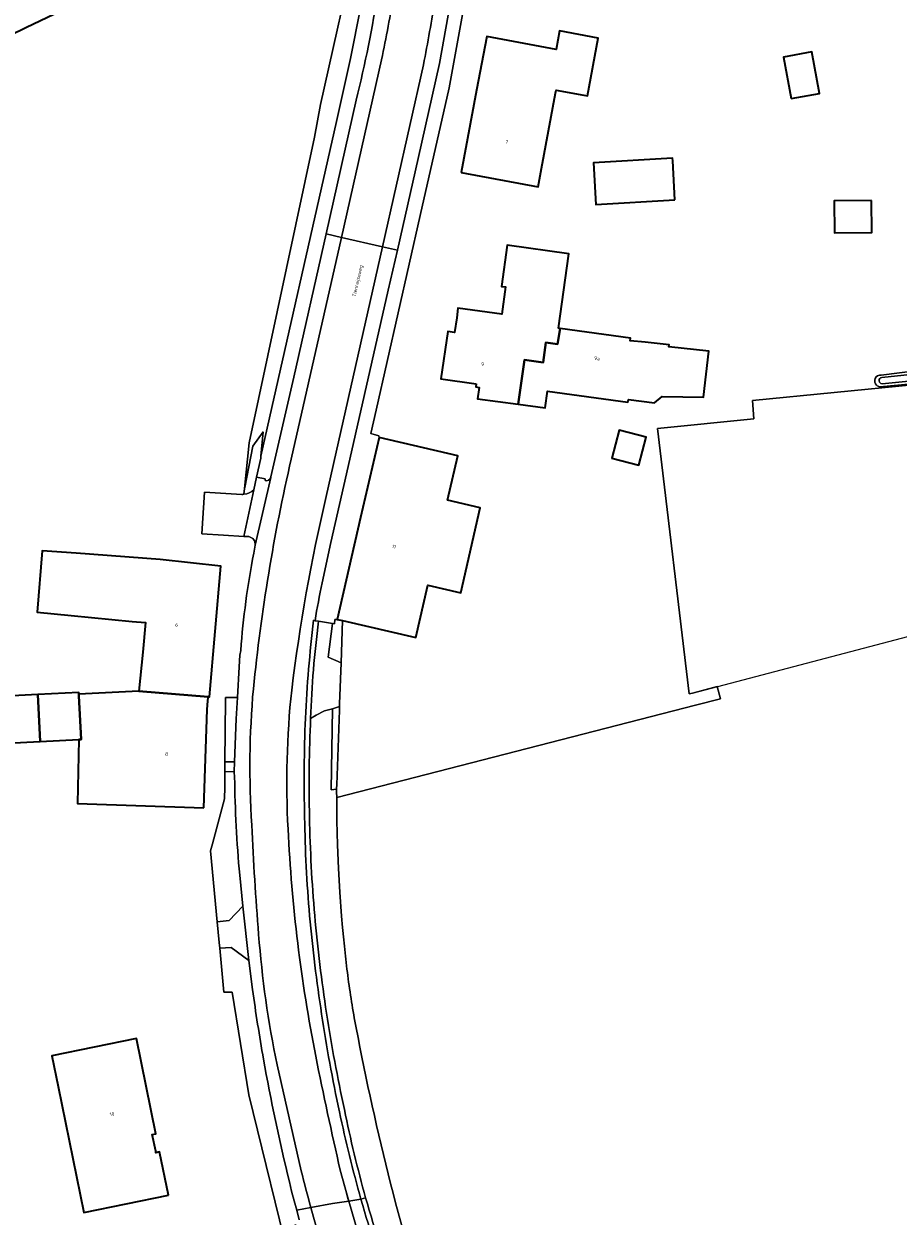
# Model space of a CAD drawing. Header units: metres. Extents: x 201541 to 204988, y 387833 to 394342.
# Tile 121 of 214: x 203682 to 203771, y 391017 to 391139. Entities that reach past the tile are written whole.
import ezdxf
from ezdxf.enums import TextEntityAlignment as Align

# ---------------------------------------------------------------- set-up
doc = ezdxf.new("R2010")
doc.units = ezdxf.units.M
doc.linetypes.add('IE-TERREINAFSCHEIDING', pattern=[10, 8, -2])
doc.layers.get('Defpoints').update_dxf_attribs({"lineweight": 25})
for name, color, linetype, lineweight in [('B-WE-GR-GRAS-GV', 60, 'Continuous', 13), ('B-WE-GR-GROENVOORZIENING-GV', 80, 'Continuous', 18), ('B-WE-IE-TERREINAFSCHEIDING-G', 210, 'IE-TERREINAFSCHEIDING', 18), ('B-WE-IE-TERREINAFSCHEIDING_KUNSTMATIG_HEKWERK-G', 20, 'IE-TERREINAFSCHEIDING-KUNSTMATIG', 18), ('B-WE-OG-BEBOUWING-GV', 7, 'Continuous', 35), ('B-WE-OG-BEBOUWING-T18', 10, 'Continuous', 18), ('B-WE-OG-BEBOUWING_LOODS-GV', 7, 'Continuous', 35), ('B-WE-OG-TERREIN_ERF-GV', 7, 'Continuous', 18), ('B-WE-OG-WATER-GV', 130, 'Continuous', 18), ('B-WE-OG-WATER_SLOOT-GV', 120, 'Continuous', 18), ('B-WE-OG-WEG-GV', 7, 'Continuous', 18), ('B-WE-VH-ONVERHARD-GV', 252, 'Continuous', 18), ('B-WE-VH-VERHARDING_ASFALT-GV', 252, 'Continuous', 18), ('B-WE-VH-VERHARDING_BETONSTRAATSTEEN-GV', 252, 'Continuous', 18), ('B-WE-VH-VERHARDING_TEGEL-GV', 252, 'Continuous', 18), ('B-WE-VW-MARKERING_PICTOGRAM-G', 7, 'Continuous', 18)]:
    doc.layers.add(name, color=color, linetype=linetype, lineweight=lineweight)
doc.styles.add('NLCS-ISO-M200-T18', font='NLCS-ISO.ttf', dxfattribs={"height": 0.36})
doc.linetypes.add('IE-TERREINAFSCHEIDING-KUNSTMATIG', pattern='A,4,[82,NLCS.SHX,S=0.75,R=90,X=0,Y=0],4,-2', length=10)

msp = doc.modelspace()

# ---------------------------------------------------------------- linework, layer by layer
at = {"layer": 'B-WE-GR-GRAS-GV'}
msp.add_lwpolyline([(203824.13, 391106.67), (203800.474, 391104.752), (203801.535, 391096.811), (203790.942, 391095.396), (203789.843, 391103.508), (203756.412, 391100.233), (203756.557, 391098.352), (203746.689, 391097.361), (203749.935, 391070.223), (203750.275, 391070.31), (203752.803, 391070.974), (203753.128, 391069.737), (203750.594, 391069.084), (203713.86, 391059.627), (203713.882, 391057.237), (203713.943, 391054.799), (203714.044, 391052.363), (203714.184, 391049.929), (203714.363, 391047.497), (203714.462, 391046.338), (203714.581, 391045.069)], dxfattribs=at)
for points in [[(203714.581, 391045.069, 0.0045056), (203714.863, 391042.412)], [(203714.863, 391042.412, 0.0138506), (203715.657, 391037.08)], [(203715.657, 391037.08, 0.0307493), (203723.572, 391005.432)]]:
    msp.add_lwpolyline(points, format="xyb", dxfattribs=at)
at = {"layer": 'B-WE-GR-GROENVOORZIENING-GV'}
msp.add_lwpolyline([(203703.407, 391061.71), (203703.372, 391062.261), (203702.41, 391062.289), (203702.393, 391060.675), (203702.38, 391059.495), (203701.13, 391054.9), (203700.93, 391054.165), (203701.624, 391046.903), (203702.864, 391047.045), (203704.253, 391048.496), (203703.933, 391051.699)], dxfattribs=at)
msp.add_lwpolyline([(203703.933, 391051.699, -0.0203791), (203703.407, 391061.71)], format="xyb", dxfattribs=at)
at = {"layer": 'B-WE-IE-TERREINAFSCHEIDING-G'}
msp.add_lwpolyline([(203706.34, 391097.045), (203705.29, 391095.575)], dxfattribs=at)
at = {"layer": 'B-WE-IE-TERREINAFSCHEIDING_KUNSTMATIG_HEKWERK-G'}
msp.add_lwpolyline([(203750.275, 391070.31), (203789.165, 391080.531)], dxfattribs=at)
at = {"layer": 'B-WE-OG-BEBOUWING-GV'}
for points in [[(203726.609, 391123.567), (203734.47, 391122.097), (203734.816, 391123.962), (203736.246, 391131.673), (203736.305, 391131.988), (203739.16, 391131.457), (203739.531, 391131.388), (203740.62, 391137.308), (203736.668, 391138.042), (203736.311, 391136.126), (203729.206, 391137.455), (203728.18, 391131.97)], [(203760.364, 391131.114), (203763.274, 391131.654), (203762.487, 391135.895), (203759.577, 391135.355)], [(203748.468, 391120.755), (203748.243, 391124.763), (203748.229, 391125.008), (203740.127, 391124.554), (203740.365, 391120.301)], [(203768.593, 391120.685), (203764.769, 391120.65), (203764.798, 391117.399), (203768.622, 391117.434)], [(203728.127, 391101.942), (203728.084, 391101.625), (203728.431, 391101.578), (203728.273, 391100.417), (203732.445, 391099.852), (203733.062, 391104.405), (203734.981, 391104.137), (203735.263, 391106.163), (203736.455, 391105.997), (203736.724, 391107.6), (203736.558, 391107.623), (203737.6, 391115.252), (203731.299, 391116.113), (203730.725, 391111.909), (203731.129, 391111.854), (203730.749, 391109.071), (203726.27, 391109.683), (203726.139, 391108.681), (203725.926, 391107.19), (203725.221, 391107.291), (203724.528, 391102.45)], [(203736.724, 391107.6), (203736.455, 391105.997), (203735.263, 391106.163), (203734.981, 391104.137), (203733.062, 391104.405), (203732.445, 391099.852), (203735.186, 391099.481), (203735.418, 391101.196), (203743.67, 391100.079), (203743.707, 391100.347), (203746.374, 391099.986), (203747.174, 391100.646), (203751.398, 391100.589), (203751.956, 391105.269), (203747.861, 391105.728), (203747.887, 391105.919), (203745.415, 391106.186), (203743.885, 391106.352), (203743.921, 391106.618)], [(203725.2, 391090.033), (203726.25, 391094.589), (203718.205, 391096.443), (203716.301, 391088.283), (203713.92, 391077.848), (203714.453, 391077.725), (203721.964, 391075.994), (203723.197, 391081.341), (203726.55, 391080.569), (203728.553, 391089.261)], [(203742.027, 391094.338), (203744.797, 391093.619), (203745.542, 391096.486), (203742.771, 391097.205)], [(203687.187, 391084.625), (203683.728, 391084.842), (203683.207, 391078.571), (203686.667, 391078.241), (203692.917, 391077.645), (203694.29, 391077.514), (203693.999, 391074.495), (203693.617, 391070.514), (203700.708, 391069.923), (203700.85, 391069.91), (203702.001, 391083.299), (203695.789, 391083.974)], [(203700.265, 391058.572), (203700.595, 391068.614), (203700.673, 391069.516), (203700.7, 391069.828), (203700.708, 391069.923), (203693.617, 391070.514), (203692.229, 391070.444), (203687.467, 391070.204), (203687.476, 391070.024), (203687.702, 391065.559), (203687.449, 391065.547), (203687.339, 391058.997)], [(203687.476, 391070.024), (203687.467, 391070.204), (203687.458, 391070.384), (203683.258, 391070.172), (203683.501, 391065.366), (203687.449, 391065.547), (203687.702, 391065.559)], [(203696.645, 391018.937), (203695.735, 391023.37), (203695.362, 391023.294), (203695.33, 391023.447), (203694.986, 391025.141), (203695.362, 391025.218), (203693.378, 391034.968), (203684.711, 391033.201), (203685.347, 391030.078), (203687.978, 391017.17)]]:
    msp.add_lwpolyline(points, close=True, dxfattribs=at)
at = {"layer": 'B-WE-OG-BEBOUWING_LOODS-GV'}
for points in [[(203679.063, 391144.827), (203675.459, 391143.106), (203678.52, 391136.697), (203682.124, 391138.418), (203711.998, 391152.685), (203705.037, 391167.263), (203707.97, 391168.69), (203708.79, 391167.018), (203712.419, 391168.796), (203709.972, 391174.987), (203694.868, 391169.306), (203694.638, 391169.89), (203676.276, 391160.719), (203678.57, 391154.894), (203678.739, 391154.466), (203675.291, 391152.76)], [(203683.501, 391065.366), (203683.258, 391070.172), (203659.727, 391068.934), (203659.98, 391064.116), (203682.132, 391065.303)]]:
    msp.add_lwpolyline(points, close=True, dxfattribs=at)
at = {"layer": 'B-WE-OG-TERREIN_ERF-GV'}
for points in [[(203676.276, 391160.719), (203694.638, 391169.89), (203692.128, 391176.263), (203689.282, 391175.142), (203687.012, 391180.906), (203689.858, 391182.027), (203689.764, 391182.265), (203694.149, 391183.992), (203695.599, 391180.309), (203695.968, 391180.448), (203711.473, 391186.282), (203715.01, 391176.882), (203709.972, 391174.987), (203712.419, 391168.796), (203708.79, 391167.018), (203707.97, 391168.69), (203705.037, 391167.263), (203711.998, 391152.685), (203682.124, 391138.418), (203678.52, 391136.697)], [(203728.308, 391151.27), (203727.152, 391142.079), (203726.719, 391139.707), (203725.352, 391132.218), (203722.393, 391119.146), (203717.889, 391099.251), (203717.347, 391096.855), (203718.178, 391096.628), (203718.205, 391096.443), (203726.25, 391094.589), (203725.2, 391090.033), (203728.553, 391089.261), (203726.55, 391080.569), (203723.197, 391081.341), (203721.964, 391075.994), (203714.453, 391077.725), (203714.3, 391073.401), (203714.153, 391069.2)], [(203704.367, 391090.639), (203704.416, 391091.228), (203704.881, 391095.905), (203711.576, 391127.159), (203712.206, 391130.514), (203716.068, 391147.74)], [(203769.585, 391102.834), (203777.085, 391103.783), (203807.183, 391107.075), (203822.894, 391109.037), (203830.384, 391109.518), (203831.043, 391109.835), (203832.352, 391109.822), (203832.272, 391114.843)], [(203714.153, 391069.2), (203714.143, 391068.924), (203714.13, 391068.552), (203713.863, 391060.936), (203713.85, 391060.557), (203713.847, 391060.469), (203713.836, 391060.185), (203713.86, 391059.675), (203713.86, 391059.627), (203750.594, 391069.084), (203753.128, 391069.737), (203752.803, 391070.974), (203750.275, 391070.31), (203749.935, 391070.223), (203746.689, 391097.361), (203756.557, 391098.352), (203756.412, 391100.233), (203789.843, 391103.508), (203790.942, 391095.396), (203801.535, 391096.811), (203800.474, 391104.752), (203800.344, 391104.741), (203788.176, 391103.38), (203769.456, 391101.636)], [(203704.862, 391086.309), (203704.369, 391086.338), (203702.273, 391086.463), (203700.068, 391086.595), (203700.323, 391090.862), (203704.131, 391090.635)], [(203705.359, 391084.607), (203705.515, 391085.43)], [(203659.727, 391068.934), (203683.258, 391070.172), (203687.458, 391070.384), (203687.467, 391070.204), (203692.229, 391070.444), (203693.617, 391070.514), (203693.999, 391074.495), (203694.29, 391077.514), (203692.917, 391077.645), (203686.667, 391078.241), (203683.207, 391078.571), (203683.728, 391084.842), (203687.187, 391084.625), (203695.789, 391083.974), (203702.001, 391083.299), (203700.85, 391069.91), (203700.708, 391069.923), (203700.7, 391069.828), (203700.673, 391069.516), (203700.595, 391068.614), (203700.265, 391058.572), (203687.339, 391058.997), (203687.449, 391065.547), (203683.501, 391065.366), (203682.132, 391065.303), (203659.98, 391064.116)], [(203708.429, 391014.616), (203705.74, 391025.609), (203704.86, 391029.205), (203704.008, 391034.478), (203703.16, 391039.725), (203702.31, 391039.726), (203701.882, 391044.205), (203701.824, 391044.81), (203701.624, 391046.903), (203700.93, 391054.165), (203701.13, 391054.9), (203702.38, 391059.495), (203702.393, 391060.675), (203702.41, 391062.289), (203702.419, 391063.166), (203702.42, 391063.281), (203702.487, 391069.608), (203702.49, 391069.855), (203703.703, 391069.842), (203703.882, 391072.992), (203703.954, 391074.172), (203704.032, 391074.676)]]:
    msp.add_lwpolyline(points, dxfattribs=at)
for points in [[(203734.47, 391122.097), (203726.609, 391123.567), (203728.18, 391131.97), (203729.206, 391137.455), (203736.311, 391136.126), (203736.668, 391138.042), (203740.62, 391137.308), (203739.531, 391131.388), (203739.16, 391131.457), (203736.305, 391131.988), (203736.246, 391131.673), (203734.816, 391123.962)], [(203759.577, 391135.355), (203762.487, 391135.895), (203763.274, 391131.654), (203760.364, 391131.114)], [(203748.243, 391124.763), (203748.468, 391120.755), (203740.365, 391120.301), (203740.127, 391124.554), (203748.229, 391125.008)], [(203768.622, 391117.434), (203764.798, 391117.399), (203764.769, 391120.65), (203768.593, 391120.685)], [(203736.724, 391107.6), (203743.921, 391106.618), (203743.885, 391106.352), (203745.415, 391106.186), (203747.887, 391105.919), (203747.861, 391105.728), (203751.956, 391105.269), (203751.398, 391100.589), (203747.174, 391100.646), (203746.374, 391099.986), (203743.707, 391100.347), (203743.67, 391100.079), (203735.418, 391101.196), (203735.186, 391099.481), (203732.445, 391099.852), (203728.273, 391100.417), (203728.431, 391101.578), (203728.084, 391101.625), (203728.127, 391101.942), (203724.528, 391102.45), (203725.221, 391107.291), (203725.926, 391107.19), (203726.139, 391108.681), (203726.27, 391109.683), (203730.749, 391109.071), (203731.129, 391111.854), (203730.725, 391111.909), (203731.299, 391116.113), (203737.6, 391115.252), (203736.558, 391107.623)], [(203742.027, 391094.338), (203742.771, 391097.205), (203745.542, 391096.486), (203744.797, 391093.619)], [(203703.413, 391063.259), (203702.42, 391063.281), (203702.419, 391063.166), (203702.41, 391062.289), (203703.372, 391062.261)], [(203687.978, 391017.17), (203685.347, 391030.078), (203684.711, 391033.201), (203693.378, 391034.968), (203695.362, 391025.218), (203694.986, 391025.141), (203695.33, 391023.447), (203695.362, 391023.294), (203695.735, 391023.37), (203696.645, 391018.937)]]:
    msp.add_lwpolyline(points, close=True, dxfattribs=at)
for points in [[(203769.109, 391101.793, -0.723662), (203769.585, 391102.834)], [(203769.456, 391101.636, -0.1612528), (203769.109, 391101.793)], [(203704.131, 391090.635, 0.0338886), (203704.367, 391090.639)], [(203705.515, 391085.43, 0.390319), (203704.862, 391086.309)], [(203704.032, 391074.676, -0.0280901), (203705.359, 391084.607)]]:
    msp.add_lwpolyline(points, format="xyb", dxfattribs=at)
at = {"layer": 'B-WE-OG-WATER-GV'}
for points in [[(203830.139, 391108.63), (203806.291, 391106.491), (203769.645, 391102.597)], [(203769.684, 391101.932), (203799.2, 391104.921), (203830.139, 391107.952)]]:
    msp.add_lwpolyline(points, dxfattribs=at)
msp.add_lwpolyline([(203769.645, 391102.597, 0.8824188), (203769.684, 391101.932)], format="xyb", dxfattribs=at)
at = {"layer": 'B-WE-OG-WATER_SLOOT-GV'}
for points in [[(203832.474, 391109.51), (203832.352, 391109.822), (203831.043, 391109.835), (203830.384, 391109.518), (203822.894, 391109.037), (203807.183, 391107.075), (203777.085, 391103.783), (203769.585, 391102.834)], [(203769.645, 391102.597), (203806.291, 391106.491), (203830.139, 391108.63)], [(203830.139, 391107.952), (203799.2, 391104.921), (203769.684, 391101.932)], [(203769.456, 391101.636), (203788.176, 391103.38), (203800.344, 391104.741), (203800.474, 391104.752)]]:
    msp.add_lwpolyline(points, dxfattribs=at)
for points in [[(203769.585, 391102.834, 0.723662), (203769.109, 391101.793)], [(203769.684, 391101.932, -0.8824188), (203769.645, 391102.597)], [(203769.109, 391101.793, 0.1612528), (203769.456, 391101.636)]]:
    msp.add_lwpolyline(points, format="xyb", dxfattribs=at)
at = {"layer": 'B-WE-OG-WEG-GV'}
msp.add_lwpolyline([(203706.108, 391094.533), (203713.823, 391128.775), (203715.282, 391135.218), (203716.29, 391140.356), (203717.159, 391146.054), (203717.514, 391149.237), (203716.893, 391149.181), (203716.859, 391147.584), (203716.068, 391147.74), (203712.206, 391130.514), (203711.576, 391127.159), (203704.881, 391095.905), (203704.416, 391091.228), (203704.44, 391091.349), (203705.29, 391095.575), (203706.34, 391097.045)], close=True, dxfattribs=at)
at = {"layer": 'B-WE-VH-ONVERHARD-GV'}
for points in [[(203706.108, 391094.533), (203706.34, 391097.045), (203705.29, 391095.575), (203704.44, 391091.349), (203704.416, 391091.228), (203704.367, 391090.639)], [(203705.374, 391091.095), (203705.652, 391092.41), (203706.088, 391094.322), (203706.108, 391094.533)], [(203714.581, 391045.069), (203714.462, 391046.338), (203714.363, 391047.497), (203714.184, 391049.929), (203714.044, 391052.363), (203713.943, 391054.799), (203713.882, 391057.237), (203713.86, 391059.627), (203713.86, 391059.675), (203713.836, 391060.185), (203713.847, 391060.469), (203713.289, 391060.414), (203713.422, 391068.709), (203712.594, 391068.488), (203711.765, 391068.059), (203711.189, 391067.719)], [(203705.241, 391040.002), (203704.872, 391042.95), (203703.067, 391044.274), (203701.882, 391044.205), (203702.31, 391039.726), (203703.16, 391039.725), (203704.008, 391034.478), (203704.86, 391029.205), (203705.74, 391025.609), (203708.429, 391014.616), (203709.631, 391015.945), (203709.682, 391015.833)], [(203709.242, 391019.362), (203709.013, 391020.327)], [(203710.025, 391016.438), (203709.766, 391017.421), (203709.515, 391018.377), (203709.242, 391019.362)]]:
    msp.add_lwpolyline(points, dxfattribs=at)
for points in [[(203704.367, 391090.639, 0.1688253), (203705.374, 391091.095)], [(203711.189, 391067.719, 0.0163109), (203711.07, 391057.603)], [(203711.07, 391057.603, 0.0167211), (203711.608, 391047.559)], [(203711.608, 391047.559, 0.0156956), (203712.817, 391037.556)], [(203714.863, 391042.412, -0.0045056), (203714.581, 391045.069)], [(203715.657, 391037.08, -0.0138506), (203714.863, 391042.412)], [(203706.361, 391032.876, -0.0095277), (203705.241, 391040.002)], [(203712.817, 391037.556, 0.0141983), (203714.639, 391027.707)], [(203723.572, 391005.432, -0.0307493), (203715.657, 391037.08)], [(203709.013, 391020.327, -0.016897), (203706.361, 391032.876)], [(203714.639, 391027.707, 0.0168352), (203716.82, 391018.674)], [(203716.82, 391018.674, 0.0260114), (203723.669, 390998.959)]]:
    msp.add_lwpolyline(points, format="xyb", dxfattribs=at)
for points in [[(203702.49, 391069.855), (203702.487, 391069.608), (203702.42, 391063.281), (203703.413, 391063.259), (203703.58, 391067.685), (203703.703, 391069.842)], [(203713.422, 391068.709), (203713.289, 391060.414), (203713.847, 391060.469), (203713.85, 391060.557), (203713.863, 391060.936), (203714.13, 391068.552), (203714.143, 391068.924)]]:
    msp.add_lwpolyline(points, close=True, dxfattribs=at)
at = {"layer": 'B-WE-VH-VERHARDING_ASFALT-GV'}
for points in [[(203722.738, 391134.577), (203718.539, 391115.965), (203720.067, 391115.618), (203722.192, 391124.977), (203724.371, 391134.713), (203725.263, 391139.657), (203725.477, 391141.163), (203725.479, 391141.183), (203726.336, 391147.214), (203726.668, 391150.229)], [(203715.861, 391130.966), (203712.764, 391117.276), (203714.336, 391116.919), (203718.448, 391135.092)], [(203718.448, 391135.092), (203714.336, 391116.919), (203718.539, 391115.965), (203722.738, 391134.577)], [(203709.208, 391094.252), (203714.336, 391116.919), (203712.764, 391117.276), (203709.456, 391102.63), (203707.122, 391092.425), (203707.103, 391092.343), (203705.519, 391085.454), (203705.515, 391085.43), (203705.359, 391084.607)], [(203714.336, 391116.919), (203709.208, 391094.252)], [(203712.778, 391090.427), (203718.539, 391115.965), (203714.336, 391116.919)], [(203712.355, 391081.588), (203713.244, 391085.706), (203715.047, 391093.475), (203719.138, 391111.525), (203720.067, 391115.618)], [(203720.067, 391115.618), (203718.539, 391115.965), (203712.778, 391090.427)], [(203711.49, 391077.769), (203711.64, 391077.707)], [(203704.032, 391074.676), (203703.954, 391074.172), (203703.882, 391072.992), (203703.703, 391069.842), (203703.58, 391067.685), (203703.413, 391063.259), (203703.372, 391062.261), (203703.407, 391061.71)], [(203703.933, 391051.699), (203704.253, 391048.496), (203704.872, 391042.95), (203705.241, 391040.002)], [(203710.227, 391021.423), (203707.762, 391032.269)], [(203707.762, 391032.269), (203710.227, 391021.423)], [(203711.21, 391017.684), (203713.443, 391018.091), (203715.091, 391018.347), (203714.22, 391021.495)], [(203714.22, 391021.495), (203715.091, 391018.347), (203716.341, 391018.541)], [(203709.013, 391020.327), (203709.242, 391019.362), (203709.515, 391018.377), (203709.766, 391017.421), (203711.21, 391017.684)], [(203715.091, 391018.347), (203713.443, 391018.091), (203711.21, 391017.684)], [(203716.524, 391017.89), (203716.341, 391018.541), (203715.091, 391018.347)], [(203711.21, 391017.684), (203709.766, 391017.421), (203710.025, 391016.438)]]:
    msp.add_lwpolyline(points, dxfattribs=at)
for points in [[(203718.106, 391142.172, -0.0213299), (203715.861, 391130.966)], [(203718.448, 391135.092, 0.012117), (203719.725, 391141.95)], [(203719.725, 391141.95, -0.012117), (203718.448, 391135.092)], [(203722.738, 391134.577, 0.0094336), (203723.932, 391141.375)], [(203723.932, 391141.375, -0.0094336), (203722.738, 391134.577)], [(203705.328, 391070.752, -0.0318332), (203709.208, 391094.252)], [(203709.208, 391094.252, 0.0318332), (203705.328, 391070.752)], [(203709.248, 391070.617, -0.0267503), (203712.778, 391090.427)], [(203712.778, 391090.427, 0.0267503), (203709.248, 391070.617)], [(203705.359, 391084.607, 0.0280901), (203704.032, 391074.676)], [(203711.64, 391077.707, -0.0105389), (203712.355, 391081.588)], [(203710.649, 391067.73, -0.0176327), (203711.49, 391077.769)], [(203705.158, 391056.812, -0.0378762), (203705.328, 391070.752)], [(203705.328, 391070.752, 0.0378762), (203705.158, 391056.812)], [(203708.878, 391056.397, -0.0400829), (203709.248, 391070.617)], [(203709.248, 391070.617, 0.0400829), (203708.878, 391056.397)], [(203710.572, 391057.598, -0.0145092), (203710.649, 391067.73)], [(203703.407, 391061.71, 0.0203791), (203703.933, 391051.699)], [(203711.082, 391047.53, -0.0176847), (203710.572, 391057.598)], [(203705.869, 391045.624, -0.0090252), (203705.158, 391056.812)], [(203705.158, 391056.812, 0.0090252), (203705.869, 391045.624)], [(203711.714, 391033.16, -0.0370101), (203708.878, 391056.397)], [(203708.878, 391056.397, 0.0370101), (203711.714, 391033.16)], [(203712.313, 391037.476, -0.0146211), (203711.082, 391047.53)], [(203707.762, 391032.269, -0.0324184), (203705.869, 391045.624)], [(203705.869, 391045.624, 0.0324184), (203707.762, 391032.269)], [(203705.241, 391040.002, 0.0095277), (203706.361, 391032.876)], [(203714.135, 391027.477, -0.0161925), (203712.313, 391037.476)], [(203706.361, 391032.876, 0.016897), (203709.013, 391020.327)], [(203714.22, 391021.495, -0.0070187), (203711.714, 391033.16)], [(203711.714, 391033.16, 0.0070187), (203714.22, 391021.495)], [(203716.341, 391018.541, -0.0152304), (203714.135, 391027.477)], [(203711.21, 391017.684, -0.0060825), (203710.227, 391021.423)], [(203710.227, 391021.423, 0.0060825), (203711.21, 391017.684)], [(203720.767, 391001.491, -0.0249272), (203715.091, 391018.347)], [(203715.091, 391018.347, 0.0249272), (203720.767, 391001.491)], [(203711.21, 391017.684, 0.0257699), (203716.331, 391002.278)], [(203716.331, 391002.278, -0.0257699), (203711.21, 391017.684)], [(203723.178, 390998.807, -0.0247409), (203716.524, 391017.89)]]:
    msp.add_lwpolyline(points, format="xyb", dxfattribs=at)
at = {"layer": 'B-WE-VH-VERHARDING_BETONSTRAATSTEEN-GV'}
for points in [[(203706.519, 391092.04), (203706.538, 391092.225), (203705.652, 391092.41), (203705.374, 391091.095), (203704.369, 391086.338), (203704.862, 391086.309)], [(203705.515, 391085.43), (203705.519, 391085.454), (203707.103, 391092.343)], [(203704.131, 391090.635), (203700.323, 391090.862), (203700.068, 391086.595), (203702.273, 391086.463), (203704.369, 391086.338), (203705.374, 391091.095)], [(203711.189, 391067.719), (203711.765, 391068.059), (203712.594, 391068.488), (203713.422, 391068.709), (203714.143, 391068.924), (203714.153, 391069.2), (203714.3, 391073.401), (203712.996, 391073.983), (203713.435, 391077.436), (203712.008, 391077.655)], [(203712.008, 391077.655), (203711.64, 391077.707), (203711.49, 391077.769)], [(203716.341, 391018.541), (203716.82, 391018.674)], [(203716.82, 391018.674), (203716.341, 391018.541), (203716.524, 391017.89)]]:
    msp.add_lwpolyline(points, dxfattribs=at)
for points in [[(203707.103, 391092.343, -0.4092454), (203706.519, 391092.04)], [(203704.367, 391090.639, -0.0338886), (203704.131, 391090.635)], [(203705.374, 391091.095, -0.1688253), (203704.367, 391090.639)], [(203704.862, 391086.309, -0.390319), (203705.515, 391085.43)], [(203711.49, 391077.769, 0.0176327), (203710.649, 391067.73)], [(203712.008, 391077.655, 0.0260722), (203711.189, 391067.719)], [(203711.189, 391067.719, -0.0260722), (203712.008, 391077.655)], [(203710.649, 391067.73, 0.0145092), (203710.572, 391057.598)], [(203711.07, 391057.603, -0.0163109), (203711.189, 391067.719)], [(203710.572, 391057.598, 0.0176847), (203711.082, 391047.53)], [(203711.608, 391047.559, -0.0167211), (203711.07, 391057.603)], [(203711.082, 391047.53, 0.0146211), (203712.313, 391037.476)], [(203712.817, 391037.556, -0.0156956), (203711.608, 391047.559)], [(203714.639, 391027.707, -0.0141983), (203712.817, 391037.556)], [(203712.313, 391037.476, 0.0161925), (203714.135, 391027.477)], [(203714.135, 391027.477, 0.0152304), (203716.341, 391018.541)], [(203716.82, 391018.674, -0.0168352), (203714.639, 391027.707)], [(203723.669, 390998.959, -0.0260114), (203716.82, 391018.674)], [(203716.524, 391017.89, 0.0247409), (203723.178, 390998.807)]]:
    msp.add_lwpolyline(points, format="xyb", dxfattribs=at)
for points in [[(203713.435, 391077.436), (203712.996, 391073.983), (203714.3, 391073.401), (203714.453, 391077.725), (203713.92, 391077.848), (203713.671, 391077.834), (203713.624, 391077.398)], [(203701.882, 391044.205), (203703.067, 391044.274), (203704.872, 391042.95), (203704.253, 391048.496), (203702.864, 391047.045), (203701.624, 391046.903), (203701.824, 391044.81)]]:
    msp.add_lwpolyline(points, close=True, dxfattribs=at)
at = {"layer": 'B-WE-VH-VERHARDING_TEGEL-GV'}
for points in [[(203718.318, 391157.882), (203718.081, 391155.147), (203717.762, 391151.458), (203717.514, 391149.237), (203717.159, 391146.054), (203716.29, 391140.356), (203715.282, 391135.218), (203713.823, 391128.775), (203706.108, 391094.533), (203706.088, 391094.322), (203705.652, 391092.41), (203706.538, 391092.225), (203706.519, 391092.04)], [(203711.64, 391077.707), (203712.008, 391077.655), (203713.435, 391077.436), (203713.624, 391077.398), (203713.671, 391077.834), (203713.92, 391077.848), (203716.301, 391088.283), (203718.205, 391096.443), (203718.178, 391096.628), (203717.347, 391096.855), (203717.889, 391099.251), (203722.393, 391119.146), (203725.352, 391132.218), (203726.719, 391139.707), (203727.152, 391142.079), (203728.308, 391151.27)], [(203726.668, 391150.229), (203726.336, 391147.214), (203725.479, 391141.183), (203725.477, 391141.163), (203725.263, 391139.657), (203724.371, 391134.713), (203722.192, 391124.977)], [(203707.103, 391092.343), (203707.122, 391092.425), (203709.456, 391102.63), (203712.764, 391117.276), (203715.861, 391130.966)], [(203722.192, 391124.977), (203720.067, 391115.618), (203719.138, 391111.525), (203715.047, 391093.475), (203713.244, 391085.706), (203712.355, 391081.588)]]:
    msp.add_lwpolyline(points, dxfattribs=at)
for points in [[(203715.861, 391130.966, 0.0213299), (203718.106, 391142.172)], [(203706.519, 391092.04, 0.4092454), (203707.103, 391092.343)], [(203712.355, 391081.588, 0.0105389), (203711.64, 391077.707)]]:
    msp.add_lwpolyline(points, format="xyb", dxfattribs=at)
at = {"layer": 'B-WE-VW-MARKERING_PICTOGRAM-G'}
msp.add_lwpolyline([(203714.483, 391020.554), (203714.22, 391021.495)], dxfattribs=at)
msp.add_lwpolyline([(203715.091, 391018.347, -0.0037172), (203714.483, 391020.554)], format="xyb", dxfattribs=at)

# ---------------------------------------------------------------- texts
at = {"layer": 'B-WE-OG-BEBOUWING-T18', "style": 'NLCS-ISO-M200-T18'}
for s, rotation, p in [('7', 349.5, (203731.262, 391126.687)), ('9a', 352.3, (203740.498, 391104.545)), ('9', 351.9, (203728.784, 391103.954)), ('11', 347.2, (203719.722, 391085.293)), ('6', 355.1, (203697.47, 391077.29)), ('8', 358.2, (203696.444, 391064.076)), ('10', 11.5, (203690.866, 391027.25))]:
    msp.add_text(s, height=0.36, rotation=rotation, dxfattribs=at).set_placement(p, align=Align.MIDDLE)
at = {"layer": 'Defpoints', "color": 250, "style": 'NLCS-ISO-M200-T18'}
msp.add_text('Tienraijseweg', height=0.36, rotation=77.2, dxfattribs=at).set_placement((203716.036, 391112.463), align=Align.MIDDLE)

doc.saveas('drawing.dxf')
